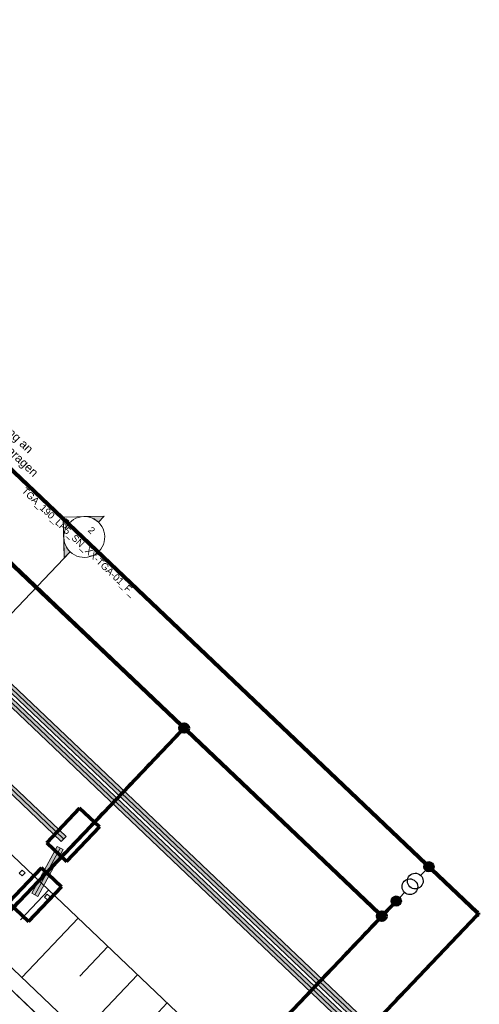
# Model space of a CAD drawing. Header units: metres. Extents: x 32343130.2 to 32343186.6, y 5699222 to 5699276.9.
# Tile 42 of 43: x 32343178.5 to 32343185.2, y 5699240.3 to 5699254.7. Entities that reach past the tile are written whole.
import ezdxf

# ---------------------------------------------------------------- set-up
doc = ezdxf.new("R2010")
doc.units = ezdxf.units.M
doc.linetypes.add('Mitte 1', pattern=[0.03, 0.012, -0.006, 0.006, -0.006])
for name, color, linetype, lineweight in [('0-1', 7, 'Continuous', 5), ('A-DETL-MBND', 7, 'Continuous', 18), ('E-ELEC-FIXT', 7, 'Continuous', 70), ('E-POWR-CNTR', 7, 'Mitte 1', 25), ('G-ANNO-SYMB-1', 7, 'Continuous', 9), ('G-ANNO-TEXT', 7, 'Continuous', 9)]:
    doc.layers.add(name, color=color, linetype=linetype, lineweight=lineweight)
for name, color, linetype, lineweight, true_color in [('A-DETL-1', 254, 'Continuous', 18, 0xbebebe), ('A-DETL-MBND-1', 7, 'Continuous', 5, 0xcccccc), ('A-DETL-MBND-3', 4, 'Continuous', 5, 0x00ffff), ('A-FLOR-HRAL-1', 7, 'Continuous', 5, 0xcccccc), ('A-FLOR-HRAL-2', 7, 'Continuous', 9, 0xcccccc), ('A-MASS-1', 7, 'Continuous', 9, 0xcccccc), ('A-MASS-2', 7, 'Continuous', 5, 0xcccccc), ('E-POWR-CNDT-1', 7, 'Continuous', 70, 0x008040), ('E-POWR-CNDT-2', 7, 'Continuous', 70, 0x804000), ('E-POWR-CNDT-3', 5, 'Continuous', 35, 0x0000ff), ('E-POWR-CNTR-1', 7, 'Mitte 1', 70, 0x008040), ('E-POWR-CNTR-2', 7, 'Mitte 1', 70, 0x804000), ('G-IMPT-1', 7, 'Continuous', 70, 0x008040), ('G-IMPT-2', 5, 'Continuous', 35, 0x0000ff), ('G-IMPT-3', 5, 'Continuous', 25, 0x0000ff)]:
    doc.layers.add(name, color=color, linetype=linetype, lineweight=lineweight, true_color=true_color)
doc.styles.add('Arial', font='arial.ttf', dxfattribs={"height": 0.1})
doc.styles.add('Arial_2', font='arial.ttf', dxfattribs={"height": 0.125})

# ---------------------------------------------------------------- blocks, each defined once
blk = doc.blocks.new('Aushub1 - Aushub-3534796-TGA_190_LP5_GR_FU-TGA-01_G_')
at = {"layer": 'A-MASS-2'}
for p, q in [((100.991, -7.417), (101.405, -6.983)), ((101.012, -8.266), (101.839, -7.396)), ((101.86, -8.244), (102.274, -7.81)), ((101.882, -9.093), (102.709, -8.223)), ((102.73, -9.072), (103.143, -8.637))]:
    blk.add_line(p, q, dxfattribs=at)
blk = doc.blocks.new('Geländer - 60-4048510-TGA_190_LP5_GR_FU-TGA-01_G_')
at = {"layer": 'A-FLOR-HRAL-1'}
for p, q in [((-0.03, -0.03), (-0.03, 0.03)), ((-0.03, 0.03), (0.03, 0.03)), ((0.03, 0.03), (0.03, -0.03)), ((0.03, -0.03), (-0.03, -0.03))]:
    blk.add_line(p, q, dxfattribs=at)
at = {"layer": 'A-FLOR-HRAL-2'}
for p, q in [((0.03, 0.03), (-0.03, 0.03)), ((-0.03, 0.03), (-0.03, -0.03)), ((0.03, -0.03), (0.03, 0.03)), ((-0.03, -0.03), (0.03, -0.03))]:
    blk.add_line(p, q, dxfattribs=at)
blk = doc.blocks.new('Geländer - Geländer-4035102-TGA_190_LP5_GR_FU-TGA-01_G_')
for p, rotation in [((100.765, -6.995), 316.4272566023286), ((101.134, -7.347), 136.4272566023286), ((99.386, -8.444), 316.4272566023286), ((99.756, -8.796), 136.4272566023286), ((98.008, -9.893), 316.4272566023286), ((98.377, -10.245), 136.4272566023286), ((96.629, -11.342), 316.4272566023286), ((96.999, -11.694), 136.4272566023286)]:
    blk.add_blockref('Geländer - 60-4048510-TGA_190_LP5_GR_FU-TGA-01_G_', p, dxfattribs=dict(rotation=rotation))
blk = doc.blocks.new('ARC_190_LPX_FM_Stellplätze_rvt-1-TGA_190_LP5_GR_FU-TGA-01_G_')
at = {"layer": 'A-DETL-MBND-1'}
for p, q in [((32343179.235, 5699239.658), (32343176.337, 5699242.415)), ((32343176.337, 5699242.415), (32343179.235, 5699239.658)), ((32343179.236, 5699239.659), (32343176.338, 5699242.416)), ((32343176.338, 5699242.416), (32343179.236, 5699239.659))]:
    blk.add_line(p, q, dxfattribs=at)
at = {"layer": 'A-MASS-1'}
blk.add_line((32343181.529, 5699239.458), (32343147.043, 5699272.267), dxfattribs=at)
at = {"layer": 'A-MASS-2'}
blk.add_line((32343179.833, 5699239.415), (32343147.085, 5699270.571), dxfattribs=at)
at = {"layer": 'A-FLOR-HRAL-1'}
blk.add_blockref('Geländer - Geländer-4035102-TGA_190_LP5_GR_FU-TGA-01_G_', (32343077.767, 5699249.185), dxfattribs=at)
at = {"layer": 'A-MASS-2'}
blk.add_blockref('Aushub1 - Aushub-3534796-TGA_190_LP5_GR_FU-TGA-01_G_', (32343077.516, 5699248.922), dxfattribs=at)
blk = doc.blocks.new('Leerrohr - Bogen - PVC - Ringerder-7479189-TGA_190_LP5_GR_FU-TGA-01_G_')
at = {"layer": 'E-POWR-CNDT-2'}
for p, q in [((-0.009, 0.008), (-0.03, 0.008)), ((-0.03, 0.008), (-0.03, -0.008)), ((-0.03, 0.008), (-0.03, -0.008)), ((0.009, 0.009), (-0.009, 0.009)), ((-0.009, 0.009), (-0.009, -0.009)), ((-0.009, -0.009), (0.009, 0.009)), ((0.009, 0.009), (-0.009, -0.009)), ((-0.009, -0.009), (-0.009, 0.009)), ((-0.009, 0.009), (0.009, 0.009)), ((-0.009, 0.008), (-0.009, -0.008)), ((-0.009, 0.008), (-0.009, -0.008)), ((-0.008, 0.03), (-0.008, 0.009)), ((0.008, 0.03), (-0.008, 0.03)), ((0.008, 0.03), (-0.008, 0.03)), ((-0.008, 0.009), (0.008, 0.009)), ((-0.008, 0.009), (0.008, 0.009)), ((0.008, 0.009), (0.008, 0.03)), ((-0.03, -0.008), (-0.009, -0.008))]:
    blk.add_line(p, q, dxfattribs=at)
blk = doc.blocks.new('Leerrohr-Verteilerkasten - T-Stück - PVC1 - Fundamenterder-7531893-TGA_190_LP5_GR_FU-TGA-01_G_')
at = {"layer": 'G-IMPT-1'}
blk.add_hatch(color=256, dxfattribs=at).paths.add_polyline_path([(0.063, 0), (0.06, 0.016), (0.054, 0.031), (0.044, 0.044), (0.031, 0.054), (0.016, 0.06), (0, 0.063), (-0.016, 0.06), (-0.031, 0.054), (-0.044, 0.044), (-0.054, 0.031), (-0.06, 0.016), (-0.063, 0), (-0.06, -0.016), (-0.054, -0.031), (-0.044, -0.044), (-0.031, -0.054), (-0.016, -0.06), (0, -0.063), (0.016, -0.06), (0.031, -0.054), (0.044, -0.044), (0.054, -0.031), (0.06, -0.016)])
blk.add_circle((0, 0), 0.0625, dxfattribs=at)
blk = doc.blocks.new('Leerrohr-Verteilerkasten - T-Stück - PVC1 - Anschlusspunkt-7532436-TGA_190_LP5_GR_FU-TGA-01_G_')
at = {"layer": 'G-IMPT-2'}
for points in [[(0, 0.074), (-0.019, 0.072), (-0.037, 0.064), (-0.053, 0.053), (-0.064, 0.037), (-0.072, 0.019), (-0.074, 0), (-0.072, -0.019), (-0.064, -0.037), (-0.053, -0.053), (-0.037, -0.064), (-0.019, -0.072), (0, -0.074), (0.019, -0.072), (0.037, -0.064), (0.053, -0.053), (0.064, -0.037), (0.072, -0.019), (0.074, 0), (0.072, 0.019), (0.064, 0.037), (0.053, 0.053), (0.037, 0.064), (0.019, 0.072)], [(0, 0.063), (-0.016, 0.06), (-0.031, 0.054), (-0.044, 0.044), (-0.054, 0.031), (-0.06, 0.016), (-0.063, 0), (-0.06, -0.016), (-0.054, -0.031), (-0.044, -0.044), (-0.031, -0.054), (-0.016, -0.06), (0, -0.063), (0.016, -0.06), (0.031, -0.054), (0.044, -0.044), (0.054, -0.031), (0.06, -0.016), (0.063, 0), (0.06, 0.016), (0.054, 0.031), (0.044, 0.044), (0.031, 0.054), (0.016, 0.06)], [(0, -0.62), (-0.019, -0.623), (-0.037, -0.63), (-0.053, -0.642), (-0.064, -0.657), (-0.072, -0.675), (-0.074, -0.694), (-0.072, -0.714), (-0.064, -0.731), (-0.053, -0.747), (-0.037, -0.759), (-0.019, -0.766), (0, -0.769), (0.019, -0.766), (0.037, -0.759), (0.053, -0.747), (0.064, -0.731), (0.072, -0.714), (0.074, -0.694), (0.072, -0.675), (0.064, -0.657), (0.053, -0.642), (0.037, -0.63), (0.019, -0.623)]]:
    blk.add_hatch(color=256, dxfattribs=at).paths.add_polyline_path(points)
at = {"layer": 'G-IMPT-3'}
for p, q in [((0, -0.174), (0, -0.074)), ((0, -0.52), (0, -0.62))]:
    blk.add_line(p, q, dxfattribs=at)
for centre, radius in [((0, 0), 0.0743), ((0, 0), 0.0625), ((0, -0.694), 0.0743)]:
    blk.add_circle(centre, radius, dxfattribs=at)
for centre in [(0, -0.29), (0, -0.405)]:
    blk.add_ellipse(centre, major_axis=(0.115, 0), ratio=1, dxfattribs=at)
blk = doc.blocks.new('Alpitronic HYC 50 - --7595021-TGA_190_LP5_GR_FU-TGA-01_G_')
at = {"layer": 'E-ELEC-FIXT'}
for p, q in [((0.35, 0.3), (-0.35, 0.3)), ((-0.35, 0.3), (-0.35, -0.1)), ((-0.35, -0.1), (-0.35, 0.3)), ((-0.35, 0.3), (0.35, 0.3)), ((0.35, -0.1), (0.35, 0.3)), ((0.35, 0.3), (0.35, -0.1)), ((-0.35, -0.1), (0.35, -0.1)), ((0.35, -0.1), (-0.35, -0.1))]:
    blk.add_line(p, q, dxfattribs=at)
blk = doc.blocks.new('Schnitt - Schnittbeschriftung - Gefüllt Koordination-1525609-TGA_190_LP5_GR_FU-TGA-01_G_')
at = {"layer": 'G-ANNO-SYMB-1'}
h = blk.add_hatch(color=256, dxfattribs=at)
edge = h.paths.add_edge_path()
edge.add_line((-0.01449, 0), (-0.01024, 0.00424))
edge.add_ellipse((-0.006, 0), major_axis=(0, 0.006), ratio=0.999999, start_angle=45, end_angle=90)
edge.add_line((-0.012, 0), (-0.01449, 0))
h = blk.add_hatch(color=256, dxfattribs=at)
edge = h.paths.add_edge_path()
edge.add_line((0.00249, 0), (0, 0))
edge.add_ellipse((-0.006, 0), major_axis=(0.006, 0), ratio=1, start_angle=0, end_angle=45)
edge.add_line((-0.00176, 0.00424), (0.00249, 0))
for p, q in [((-0.006, 0.00849), (-0.01449, 0)), ((-0.00622, 0.007), (-0.00566, 0.00756)), ((-0.00622, 0.00756), (-0.00622, 0.00645)), ((-0.00622, 0.007), (-0.00566, 0.00644)), ((-0.006, 0.00849), (0.00249, 0)), ((-0.01024, 0.00424), (-0.01449, 0)), ((0.00249, 0), (-0.00176, 0.00424)), ((-0.012, 0), (-0.01449, 0)), ((-0.01449, 0), (-0.012, 0)), ((0, 0), (0.00249, 0)), ((0, 0), (0.00249, 0))]:
    blk.add_line(p, q, dxfattribs=at)
for major_axis, ratio, start_param, end_param in [((0.006, 0), 1, 0, 3.141593), ((0, 0.006), 0.999999, 0.785398, 1.570796), ((0.006, 0), 1, 0, 0.785398), ((0, 0.006), 0.999999, 1.570796, 4.712389)]:
    blk.add_ellipse((-0.006, 0), major_axis=major_axis, ratio=ratio, start_param=start_param, end_param=end_param, dxfattribs=at)

msp = doc.modelspace()

# ---------------------------------------------------------------- hatches: boundary and pattern name
at = {"layer": 'A-DETL-MBND-3'}
for points in [[(32343177.46483, 5699245.69216), (32343183.57679, 5699239.87736), (32343183.61126, 5699239.91358), (32343177.49929, 5699245.72839), (32343177.466, 5699245.6934)], [(32343177.53192, 5699245.69735), (32343183.61126, 5699239.91358), (32343183.64572, 5699239.94981), (32343177.53376, 5699245.76461), (32343177.49929, 5699245.72839)], [(32343177.36144, 5699245.58349), (32343183.47738, 5699239.7649), (32343183.51185, 5699239.80112), (32343177.3959, 5699245.61971), (32343177.36261, 5699245.58472)], [(32343177.42853, 5699245.58867), (32343183.51185, 5699239.80112), (32343183.54631, 5699239.83735), (32343177.43036, 5699245.65594), (32343177.3959, 5699245.61971)], [(32343177.16116, 5699244.57231), (32343179.14113, 5699242.6886), (32343179.1756, 5699242.72482), (32343177.09035, 5699244.70868), (32343177.05589, 5699244.67246)], [(32343177.02143, 5699244.63623), (32343179.10667, 5699242.65237), (32343179.14113, 5699242.6886), (32343177.05589, 5699244.67246), (32343177.02206, 5699244.6369)], [(32343178.67507, 5699241.89522), (32343178.71898, 5699241.87131), (32343179.09203, 5699242.55631), (32343179.04812, 5699242.58023), (32343178.67592, 5699241.8968)], [(32343178.71898, 5699241.87131), (32343178.76289, 5699241.8474), (32343179.13594, 5699242.5324), (32343179.09203, 5699242.55631)]]:
    msp.add_hatch(color=256, dxfattribs=at).paths.add_polyline_path(points)

# ---------------------------------------------------------------- linework, layer by layer
at = {"layer": 'A-DETL-1'}
for p, q in [((32343183.80326, 5699241.55779), (32343149.02727, 5699274.64299)), ((32343167.14036, 5699224.04334), (32343183.80326, 5699241.55779))]:
    msp.add_line(p, q, dxfattribs=at)
at = {"layer": 'A-DETL-MBND'}
for p, q in [((32343177.49929, 5699245.72839), (32343183.61126, 5699239.91358)), ((32343177.49929, 5699245.72839), (32343183.61126, 5699239.91358)), ((32343183.64572, 5699239.94981), (32343177.53376, 5699245.76461)), ((32343177.36144, 5699245.58349), (32343183.47738, 5699239.7649)), ((32343177.3959, 5699245.61971), (32343183.51185, 5699239.80112)), ((32343177.3959, 5699245.61971), (32343183.51185, 5699239.80112)), ((32343183.54631, 5699239.83735), (32343177.43036, 5699245.65594)), ((32343177.46483, 5699245.69216), (32343183.57679, 5699239.87736)), ((32343179.1756, 5699242.72482), (32343177.09035, 5699244.70868)), ((32343177.02143, 5699244.63623), (32343179.10667, 5699242.65237)), ((32343177.05589, 5699244.67246), (32343179.14113, 5699242.6886)), ((32343177.05589, 5699244.67246), (32343179.14113, 5699242.6886)), ((32343179.10667, 5699242.65237), (32343179.1756, 5699242.72482)), ((32343179.1756, 5699242.72482), (32343179.1756, 5699242.72482)), ((32343179.04812, 5699242.58023), (32343178.67507, 5699241.89522)), ((32343179.09203, 5699242.55631), (32343178.71898, 5699241.87131)), ((32343179.09203, 5699242.55631), (32343178.71898, 5699241.87131)), ((32343178.76289, 5699241.8474), (32343179.13594, 5699242.5324)), ((32343179.13594, 5699242.5324), (32343179.04812, 5699242.58023)), ((32343178.67507, 5699241.89522), (32343178.76289, 5699241.8474))]:
    msp.add_line(p, q, dxfattribs=at)
at = {"layer": 'E-POWR-CNDT-1'}
for p, q in [((32343175.14783, 5699249.78693), (32343180.86123, 5699244.3513)), ((32343180.86675, 5699244.3571), (32343175.15334, 5699249.79272)), ((32343180.8631, 5699244.27637), (32343175.10036, 5699238.21914)), ((32343175.10616, 5699238.21362), (32343180.86889, 5699244.27086)), ((32343180.86123, 5699244.3513), (32343180.86399, 5699244.3542)), ((32343180.86123, 5699244.3513), (32343180.86399, 5699244.3542)), ((32343180.866, 5699244.27362), (32343180.8631, 5699244.27637)), ((32343180.866, 5699244.27362), (32343180.8631, 5699244.27637)), ((32343180.86399, 5699244.3542), (32343180.86675, 5699244.3571)), ((32343180.86889, 5699244.27086), (32343180.866, 5699244.27362)), ((32343180.86889, 5699244.27086), (32343180.866, 5699244.27362)), ((32343180.94934, 5699244.27852), (32343180.94383, 5699244.27273)), ((32343180.94383, 5699244.27273), (32343183.75923, 5699241.5942)), ((32343183.76475, 5699241.6), (32343180.94934, 5699244.27852)), ((32343184.01109, 5699241.78204), (32343183.83968, 5699241.60187)), ((32343183.84547, 5699241.59635), (32343184.01689, 5699241.77653)), ((32343184.01399, 5699241.77928), (32343184.01109, 5699241.78204)), ((32343184.01399, 5699241.77928), (32343184.01109, 5699241.78204)), ((32343184.01689, 5699241.77653), (32343184.01399, 5699241.77928)), ((32343184.01689, 5699241.77653), (32343184.01399, 5699241.77928)), ((32343183.7611, 5699241.51927), (32343177.99836, 5699235.46204)), ((32343183.75923, 5699241.5942), (32343183.76199, 5699241.5971)), ((32343183.75923, 5699241.5942), (32343183.76199, 5699241.5971)), ((32343183.764, 5699241.51652), (32343183.7611, 5699241.51927)), ((32343183.76199, 5699241.5971), (32343183.76475, 5699241.6)), ((32343183.83968, 5699241.60187), (32343183.84257, 5699241.59911)), ((32343183.84257, 5699241.59911), (32343183.84547, 5699241.59635)), ((32343178.00416, 5699235.45652), (32343183.76689, 5699241.51376)), ((32343183.76689, 5699241.51376), (32343183.764, 5699241.51652)), ((32343183.76689, 5699241.51376), (32343183.764, 5699241.51652))]:
    msp.add_line(p, q, dxfattribs=at)
at = {"layer": 'E-POWR-CNDT-2'}
for p, q in [((32343175.8371, 5699250.51143), (32343184.44851, 5699242.3187)), ((32343184.45402, 5699242.3245), (32343175.84262, 5699250.51722)), ((32343184.44851, 5699242.3187), (32343184.45126, 5699242.3216)), ((32343184.45126, 5699242.3216), (32343184.45402, 5699242.3245)), ((32343184.53386, 5699242.24302), (32343184.5311, 5699242.24013)), ((32343184.5311, 5699242.24013), (32343185.19266, 5699241.61073)), ((32343184.53661, 5699242.24592), (32343184.53386, 5699242.24302)), ((32343185.19818, 5699241.61653), (32343184.53661, 5699242.24592)), ((32343185.19357, 5699241.57415), (32343178.72286, 5699234.77276)), ((32343178.72866, 5699234.76725), (32343185.19937, 5699241.56864)), ((32343185.19266, 5699241.61073), (32343185.19818, 5699241.61653)), ((32343185.19647, 5699241.5714), (32343185.19357, 5699241.57415)), ((32343185.19937, 5699241.56864), (32343185.19647, 5699241.5714))]:
    msp.add_line(p, q, dxfattribs=at)
at = {"layer": 'E-POWR-CNTR'}
for p, q in [((32343184.45126, 5699242.3216), (32343175.83986, 5699250.51432)), ((32343175.15058, 5699249.78982), (32343180.86399, 5699244.3542)), ((32343175.10326, 5699238.21638), (32343180.866, 5699244.27362)), ((32343180.94658, 5699244.27562), (32343183.76199, 5699241.5971)), ((32343185.19542, 5699241.61363), (32343184.53386, 5699242.24302)), ((32343183.84257, 5699241.59911), (32343184.01399, 5699241.77928)), ((32343185.19647, 5699241.5714), (32343178.72576, 5699234.77001)), ((32343185.19542, 5699241.61363), (32343185.21018, 5699241.59958)), ((32343185.19647, 5699241.5714), (32343185.21052, 5699241.58616)), ((32343178.00126, 5699235.45928), (32343183.764, 5699241.51652))]:
    msp.add_line(p, q, dxfattribs=at)
at = {"layer": 'E-POWR-CNTR-1'}
for p, q in [((32343175.15058, 5699249.78982), (32343180.86399, 5699244.3542)), ((32343175.10326, 5699238.21638), (32343180.866, 5699244.27362)), ((32343180.94658, 5699244.27562), (32343183.76199, 5699241.5971)), ((32343183.84257, 5699241.59911), (32343184.01399, 5699241.77928)), ((32343178.00126, 5699235.45928), (32343183.764, 5699241.51652))]:
    msp.add_line(p, q, dxfattribs=at)
at = {"layer": 'E-POWR-CNTR-2'}
for p, q in [((32343184.45126, 5699242.3216), (32343175.83986, 5699250.51432)), ((32343185.19542, 5699241.61363), (32343184.53386, 5699242.24302)), ((32343185.19647, 5699241.5714), (32343178.72576, 5699234.77001))]:
    msp.add_line(p, q, dxfattribs=at)
at = {"layer": 'G-ANNO-SYMB-1'}
for p, q in [((32343179.22567, 5699247.32282), (32343179.66037, 5699246.90925)), ((32343179.23624, 5699246.89869), (32343161.29087, 5699228.03624))]:
    msp.add_line(p, q, dxfattribs=at)

# ---------------------------------------------------------------- block references
at = {"layer": '0-1'}
msp.add_blockref('ARC_190_LPX_FM_Stellplätze_rvt-1-TGA_190_LP5_GR_FU-TGA-01_G_', (0, 0), dxfattribs=at)
at = {"layer": 'E-ELEC-FIXT'}
for p, rotation in [((32343179.35062, 5699242.68163), 46.42725660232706), ((32343178.64878, 5699241.94149), 226.4272566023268)]:
    msp.add_blockref('Alpitronic HYC 50 - --7595021-TGA_190_LP5_GR_FU-TGA-01_G_', p, dxfattribs=dict(at, rotation=rotation))
at = {"layer": 'E-POWR-CNDT-1'}
for p, rotation in [((32343180.90529, 5699244.31491), 316.4272566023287), ((32343183.80329, 5699241.55781), 226.4272566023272)]:
    msp.add_blockref('Leerrohr-Verteilerkasten - T-Stück - PVC1 - Fundamenterder-7531893-TGA_190_LP5_GR_FU-TGA-01_G_', p, dxfattribs=dict(at, rotation=rotation))
at = {"layer": 'E-POWR-CNDT-2', "rotation": 46.42725660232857}
msp.add_blockref('Leerrohr - Bogen - PVC - Ringerder-7479189-TGA_190_LP5_GR_FU-TGA-01_G_', (32343185.21706, 5699241.59304), dxfattribs=at)
at = {"layer": 'E-POWR-CNDT-3', "rotation": 316.4272566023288}
msp.add_blockref('Leerrohr-Verteilerkasten - T-Stück - PVC1 - Anschlusspunkt-7532436-TGA_190_LP5_GR_FU-TGA-01_G_', (32343184.49256, 5699242.28231), dxfattribs=at)
at = {"layer": 'G-ANNO-SYMB-1', "extrusion": (0, 0, -1), "xscale": 49.99999999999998, "yscale": 49.99999999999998, "zscale": 49.99999999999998, "rotation": 313.5727433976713}
msp.add_blockref('Schnitt - Schnittbeschriftung - Gefüllt Koordination-1525609-TGA_190_LP5_GR_FU-TGA-01_G_', (-32343179.23624, 5699246.89869), dxfattribs=at)

# ---------------------------------------------------------------- texts
at = {"layer": 'G-ANNO-SYMB-1', "char_height": 0.1, "attachment_point": 1, "rotation": 316.427257, "style": 'Arial'}
for s, insert, width in [('TGA_190_LP5_SN_XX-TGA-01_F_', (32343178.58742, 5699247.85413), 2.7618134), ('2', (32343179.55613, 5699247.27683), 0.0962025)]:
    msp.add_mtext(s, dxfattribs=dict(at, insert=insert, width=width))

# ---------------------------------------------------------------- next in the draw order: texts
at = {"layer": 'G-ANNO-TEXT', "insert": (32343177.92817, 5699249.16698), "char_height": 0.125, "width": 1.3348097, "attachment_point": 1, "rotation": 316.427257, "style": 'Arial_2', "bg_fill": 3, "box_fill_scale": 1.25, "bg_fill_color": 256, "bg_fill_true_color": 13158600, "bg_fill_transparency": 0}
msp.add_mtext('Anbindung an ', dxfattribs=at)

# ---------------------------------------------------------------- next in the draw order: texts
at = {"layer": 'G-ANNO-TEXT', "insert": (32343177.79139, 5699249.02321), "char_height": 0.125, "width": 1.6514762, "attachment_point": 1, "rotation": 316.427257, "style": 'Arial_2', "bg_fill": 3, "box_fill_scale": 1.25, "bg_fill_color": 256, "bg_fill_true_color": 13158600, "bg_fill_transparency": 0}
msp.add_mtext('Bestandsgaragen', dxfattribs=at)

doc.saveas('drawing.dxf')
